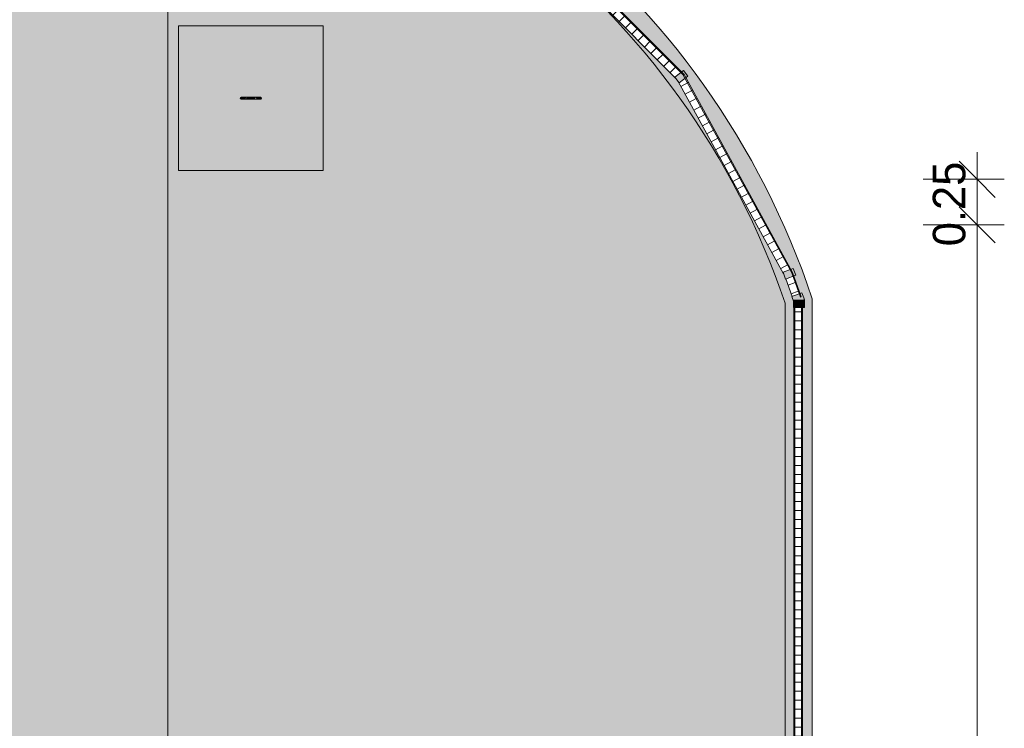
# Model space of a CAD drawing. Header units: millimetres. Extents: x -62808 to 71352, y -27667 to 33271.
# Tile 67 of 71: x 24332 to 29784, y 26794 to 30718. Entities that reach past the tile are written whole.
import ezdxf

# ---------------------------------------------------------------- set-up
doc = ezdxf.new("R2010")
doc.units = ezdxf.units.MM
for name, color, linetype, lineweight in [('A-ANNO-DIMS', 211, 'Continuous', 9), ('A-ANNO-DIMS-100', 211, 'Continuous', 9), ('A-FLOR', 192, 'Continuous', 18), ('A-FLOR-PATT', 8, 'Continuous', 18), ('A-GENM', 13, 'Continuous', 9), ('A-GLAZ-CURT', 52, 'Continuous', 9), ('A-GLAZ-CWMG', 51, 'Continuous', 9), ('A-WALL', 113, 'Continuous', 18), ('P-SANR-FIXT', 6, 'Continuous', 9)]:
    doc.layers.add(name, color=color, linetype=linetype, lineweight=lineweight)
doc.styles.add('Century Gothic', font='GOTHIC.TTF', dxfattribs={"height": 180})
doc.dimstyles.new('1_8mm_Century_Gothic', dxfattribs={"dimscale": 304.8, "dimtxt": 187.950289, "dimasz": 0.656168, "dimexe": 0.492126, "dimexo": 0.0625, "dimgap": 0.049213, "dimtad": 1, "dimlfac": 0.001, "dimrnd": 0.01, "dimzin": 0, "dimdsep": 46, "dimtxsty": 'Century Gothic', "dimblk1": 'OBLIQUE', "dimblk2": 'OBLIQUE', "dimsah": 1, "dimcen": 0.09, "dimdle": 0.492126, "dimazin": 0, "dimtfac": 1, "dimtdec": 4, "dimtix": 1, "dimtmove": 0, "dimatfit": 3, "dimfxl": 0.984252, "dimfxlon": 1, "dimtvp": 1, "dimtolj": 1, "dimtzin": 0, "dimarcsym": 2})
pattern_1 = [(0, (0, 0), (812.8, 203.2), [33.528, -576.072, 33.528, -576.072, -3251.2]), (0, (0, 0), (812.8, 203.2), [-1219.2, 33.528, -1185.672, 33.528, -576.072, -1422.4]), (0, (0, 0), (812.8, 203.2), [-3048, 33.528, -372.872, 33.528, -982.472]), (120, (304.8, 101.6), (-582.3764, 602.30545), [33.528, -576.072, 33.528, -576.072, -3251.2]), (120, (304.8, 101.6), (-582.3764, 602.30545), [-1219.2, 33.528, -1185.672, 33.528, -576.072, -1422.4]), (120, (304.8, 101.6), (-582.3764, 602.30545), [-3048, 33.528, -372.872, 33.528, -982.472]), (240, (406.4, 508), (-230.4236, -805.5054), [33.528, -576.072, 33.528, -576.072, -3251.2]), (240, (406.4, 508), (-230.4236, -805.5054), [-1219.2, 33.528, -1185.672, 33.528, -576.072, -1422.4]), (240, (406.4, 508), (-230.4236, -805.5054), [-3048, 33.528, -372.872, 33.528, -982.472])]
pattern_2 = [(180, (0, 609.6), (2e-14, -200), []), (270, (0, 609.6), (50, 3e-15), [])]
pattern_3 = [(0, (0, -508.74), (0, 141.421), []), (90, (0, -508.736), (-50, 3e-15), [])]

# ---------------------------------------------------------------- blocks, each defined once
blk = doc.blocks.new('ESG_Caixa de Inspeção de Alvenaria - Caixa de Inspeção de Alvenaria-25873281-PLANTA DE IMPERMEABILIZAÇÃO - COBERTURA')
at = {"layer": 'P-SANR-FIXT'}
for points in [[(-45.1, 5), (-56.4, 2.5), (-55.2, 2.5), (-54.5, 0), (-29.8, 0), (-25, 3.5), (-40.5, 4.9), (-42.2, 4.9)], [(-25, 5), (-25, 0), (25, 0), (25, 5)], [(-48.4, 0), (-54.5, 0), (-55.6, -2.5), (-54.1, -3.6), (-45.1, -5), (-30, -4.3), (-25, -3.5), (-30.9, 0), (-42.2, 0)], [(-25, 0), (-25, -5), (25, -4.3), (25, 0)]]:
    blk.add_hatch(color=8, dxfattribs=at).paths.add_polyline_path(points)
h = blk.add_hatch(color=8, dxfattribs=at)
h.paths.add_polyline_path([(35.9, 5), (25, 4.3), (31.3, 0), (56, 0.8), (54.5, 4.6), (47.1, 5), (38.7, 4.5), (36.6, 4.9)])
h.paths.add_polyline_path([(25, 2.5), (27.4, 0), (29.5, 0.1), (27.3, 1.3)])
h = blk.add_hatch(color=8, dxfattribs=at)
h.paths.add_polyline_path([(48.4, 0), (29.8, 0), (25, -4.3), (37.2, -4.8), (43.7, -4.3), (53, -4.9), (55.5, -3.5), (56.2, 0), (50.6, 0)])
h.paths.add_polyline_path([(29.8, 0), (27.4, 0), (27.4, -1.2)])
at = {"layer": 'P-SANR-FIXT', "color": 253}
for p, q in [((25, 5), (-25, 5)), ((-25, -5), (25, -5))]:
    blk.add_line(p, q, dxfattribs=at)
at = {"layer": 'P-SANR-FIXT', "color": 253, "flags": 128}
for points in [[(-58.3, 0), (-58.3, 0.2), (-58.3, 0.4), (-58.3, 0.6), (-58.3, 0.8), (-58.2, 1), (-58.2, 1.2), (-58.1, 1.4), (-58.1, 1.6), (-58, 1.8), (-57.9, 1.9), (-57.9, 2.1), (-57.8, 2.3), (-57.7, 2.5), (-57.6, 2.7), (-57.5, 2.8), (-57.3, 3), (-57.2, 3.1), (-57.1, 3.3), (-57, 3.4), (-56.8, 3.6), (-56.7, 3.7), (-56.5, 3.9), (-56.4, 4), (-56.2, 4.1), (-56, 4.2), (-55.9, 4.3), (-55.7, 4.4), (-55.5, 4.5), (-55.3, 4.6), (-55.1, 4.7), (-55, 4.7), (-54.8, 4.8), (-54.6, 4.8), (-54.4, 4.9), (-54.2, 4.9), (-54, 5), (-53.8, 5), (-53.6, 5), (-53.4, 5), (-53.3, 5)], [(-25, 5), (-26.1, 5), (-27.3, 5), (-28.4, 5), (-29.5, 5), (-30.6, 5), (-31.7, 5), (-32.8, 5), (-33.9, 5), (-35, 5), (-36, 5), (-37.1, 5), (-38.1, 5), (-39.1, 5), (-40.1, 5), (-41, 5), (-41.9, 5), (-42.8, 5), (-43.7, 5), (-44.5, 5), (-45.3, 5), (-46.1, 5), (-46.8, 5), (-47.5, 5), (-48.2, 5), (-48.8, 5), (-49.4, 5), (-50, 5), (-50.5, 5), (-51, 5), (-51.4, 5), (-51.8, 5), (-52.1, 5), (-52.4, 5), (-52.7, 5), (-52.9, 5), (-53.1, 5), (-53.2, 5), (-53.3, 5), (-53.3, 5)], [(-53.3, 5), (-53.3, 5), (-53.3, 5)], [(53.3, 5), (53.3, 5), (53.2, 5), (53.1, 5), (53, 5), (52.8, 5), (52.5, 5), (52.2, 5), (51.9, 5), (51.5, 5), (51.1, 5), (50.6, 5), (50.1, 5), (49.6, 5), (49, 5), (48.4, 5), (47.7, 5), (47, 5), (46.3, 5), (45.5, 5), (44.7, 5), (43.9, 5), (43.1, 5), (42.2, 5), (41.2, 5), (40.3, 5), (39.3, 5), (38.4, 5), (37.3, 5), (36.3, 5), (35.3, 5), (34.2, 5), (33.1, 5), (32, 5), (30.9, 5), (29.8, 5), (28.7, 5), (27.6, 5), (26.4, 5), (25.3, 5), (25, 5)], [(53.3, 5), (53.5, 5), (53.7, 5), (53.9, 5), (54.1, 4.9), (54.3, 4.9), (54.5, 4.9), (54.7, 4.8), (54.9, 4.7), (55.1, 4.7), (55.3, 4.6), (55.5, 4.5), (55.6, 4.4), (55.8, 4.3), (56, 4.2), (56.2, 4.1), (56.3, 4), (56.5, 3.9), (56.6, 3.8), (56.8, 3.6), (56.9, 3.5), (57.1, 3.3), (57.2, 3.2), (57.3, 3), (57.4, 2.9), (57.5, 2.7), (57.6, 2.5), (57.7, 2.4), (57.8, 2.2), (57.9, 2), (58, 1.8), (58.1, 1.6), (58.1, 1.4), (58.2, 1.2), (58.2, 1), (58.3, 0.8), (58.3, 0.7), (58.3, 0.5), (58.3, 0.3), (58.3, 0.1), (58.3, 0)], [(53.3, 5), (53.3, 5), (53.3, 5)], [(-53.3, -5), (-53.5, -5), (-53.7, -5), (-53.9, -5), (-54.1, -4.9), (-54.3, -4.9), (-54.5, -4.9), (-54.7, -4.8), (-54.9, -4.7), (-55.1, -4.7), (-55.3, -4.6), (-55.5, -4.5), (-55.6, -4.4), (-55.8, -4.3), (-56, -4.2), (-56.2, -4.1), (-56.3, -4), (-56.5, -3.9), (-56.6, -3.8), (-56.8, -3.6), (-56.9, -3.5), (-57.1, -3.3), (-57.2, -3.2), (-57.3, -3), (-57.4, -2.9), (-57.5, -2.7), (-57.6, -2.5), (-57.7, -2.4), (-57.8, -2.2), (-57.9, -2), (-58, -1.8), (-58.1, -1.6), (-58.1, -1.4), (-58.2, -1.2), (-58.2, -1), (-58.3, -0.8), (-58.3, -0.7), (-58.3, -0.5), (-58.3, -0.3), (-58.3, -0.1), (-58.3, 0)], [(-53.3, -5), (-53.3, -5), (-53.3, -5)], [(-53.3, -5), (-53.3, -5), (-53.2, -5), (-53.1, -5), (-53, -5), (-52.8, -5), (-52.5, -5), (-52.2, -5), (-51.9, -5), (-51.5, -5), (-51.1, -5), (-50.6, -5), (-50.1, -5), (-49.6, -5), (-49, -5), (-48.4, -5), (-47.7, -5), (-47, -5), (-46.3, -5), (-45.5, -5), (-44.7, -5), (-43.9, -5), (-43.1, -5), (-42.2, -5), (-41.2, -5), (-40.3, -5), (-39.3, -5), (-38.4, -5), (-37.3, -5), (-36.3, -5), (-35.3, -5), (-34.2, -5), (-33.1, -5), (-32, -5), (-30.9, -5), (-29.8, -5), (-28.7, -5), (-27.6, -5), (-26.4, -5), (-25.3, -5), (-25, -5)], [(25, -5), (26.1, -5), (27.3, -5), (28.4, -5), (29.5, -5), (30.6, -5), (31.7, -5), (32.8, -5), (33.9, -5), (35, -5), (36, -5), (37.1, -5), (38.1, -5), (39.1, -5), (40.1, -5), (41, -5), (41.9, -5), (42.8, -5), (43.7, -5), (44.5, -5), (45.3, -5), (46.1, -5), (46.8, -5), (47.5, -5), (48.2, -5), (48.8, -5), (49.4, -5), (50, -5), (50.5, -5), (51, -5), (51.4, -5), (51.8, -5), (52.1, -5), (52.4, -5), (52.7, -5), (52.9, -5), (53.1, -5), (53.2, -5), (53.3, -5), (53.3, -5)], [(58.3, 0), (58.3, -0.2), (58.3, -0.4), (58.3, -0.6), (58.3, -0.8), (58.2, -1), (58.2, -1.2), (58.1, -1.4), (58.1, -1.6), (58, -1.8), (57.9, -1.9), (57.9, -2.1), (57.8, -2.3), (57.7, -2.5), (57.6, -2.7), (57.5, -2.8), (57.3, -3), (57.2, -3.1), (57.1, -3.3), (57, -3.4), (56.8, -3.6), (56.7, -3.7), (56.5, -3.9), (56.4, -4), (56.2, -4.1), (56, -4.2), (55.9, -4.3), (55.7, -4.4), (55.5, -4.5), (55.3, -4.6), (55.1, -4.7), (55, -4.7), (54.8, -4.8), (54.6, -4.8), (54.4, -4.9), (54.2, -4.9), (54, -5), (53.8, -5), (53.6, -5), (53.4, -5), (53.3, -5)], [(53.3, -5), (53.3, -5), (53.3, -5)]]:
    blk.add_lwpolyline(points, dxfattribs=at)
at = {"layer": 'P-SANR-FIXT', "color": 253}
for centre, start_param, end_param in [((-53.3, 0), 5.759587, 7.853982), ((-53.3, 0), 1.570796, 3.665191), ((53.3, 0), 4.712389, 6.283185), ((53.3, 0), 3.141593, 4.712389)]:
    blk.add_ellipse(centre, major_axis=(0, 5), ratio=0.998268, start_param=start_param, end_param=end_param, dxfattribs=at)
blk = doc.blocks.new('Laje Concreto _Inspeção_ - Laje Concreto _Inspeção_-25449057-PLANTA DE IMPERMEABILIZAÇÃO - COBERTURA')
at = {"layer": 'A-GENM', "color": 250}
for p, q in [((800, 400), (0, 400)), ((0, 400), (0, -400)), ((800, -400), (800, 400)), ((0, -400), (800, -400))]:
    blk.add_line(p, q, dxfattribs=at)
blk = doc.blocks.new('BE-PMSa-MOD-ESG-ESCOLA-EX-000-R_rvt-1-PLANTA DE IMPERMEABILIZAÇÃO - COBERTURA')
at = {"layer": 'A-GENM', "color": 253, "lineweight": 9, "xscale": 0.9999999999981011, "yscale": 0.9999999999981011, "rotation": 180}
blk.add_blockref('Laje Concreto _Inspeção_ - Laje Concreto _Inspeção_-25449057-PLANTA DE IMPERMEABILIZAÇÃO - COBERTURA', (26012, 30283.3), dxfattribs=at)
at = {"layer": 'P-SANR-FIXT', "color": 253, "lineweight": 9, "xscale": 0.9999999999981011, "yscale": 0.9999999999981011, "rotation": 180}
blk.add_blockref('ESG_Caixa de Inspeção de Alvenaria - Caixa de Inspeção de Alvenaria-25873281-PLANTA DE IMPERMEABILIZAÇÃO - COBERTURA', (25612, 30283.3), dxfattribs=at)
blk = doc.blocks.new('Montante retangular - montante retangular 60x40mm metal-5668061-PLANTA DE IMPERMEABILIZAÇÃO - COBERTURA')
at = {"layer": 'A-GLAZ-CWMG', "lineweight": 5}
blk.add_hatch(color=107, dxfattribs=at).paths.add_polyline_path([(0, 49), (0, -11), (-40, -11), (-40, 0), (-20, 0), (-20, 5), (-40, 5), (-39.8, 49), (-0.7, 49)])
at = {"layer": 'A-GLAZ-CWMG', "color": 130, "lineweight": 5}
for p, q in [((-40, -11), (-40, 49)), ((-40, 49), (0, 49)), ((0, 49), (0, -11)), ((0, -11), (-40, -11))]:
    blk.add_line(p, q, dxfattribs=at)
blk = doc.blocks.new('Painel de gradil - Painel de gradil-5668069-PLANTA DE IMPERMEABILIZAÇÃO - COBERTURA')
at = {"layer": 'A-GLAZ-CURT', "lineweight": 5}
h = blk.add_hatch(dxfattribs=at)
h.set_pattern_fill('FP_26', color=256, style=0, pattern_type=2)
h.set_pattern_definition(pattern_2)
h.paths.add_polyline_path([(624.3, -5), (623.6, -4.8), (625, 0), (-625, 0), (-625, -5), (623.7, -5)])
h = blk.add_hatch(dxfattribs=at)
h.set_pattern_fill('FP_32', color=256, style=0, pattern_type=2)
h.set_pattern_definition(pattern_3)
h.paths.add_polyline_path([(607.9, -47.1), (598.3, -45.7), (604.1, -5), (-604.1, -5), (-598.3, -45.7), (-600.8, -47.1), (599.1, -47.1)])
at = {"layer": 'A-GLAZ-CURT', "color": 130, "lineweight": 5}
for p, q in [((625, 0), (-625, 0)), ((-625, 0), (-625, -5)), ((625, -5), (625, 0)), ((-625, -5), (625, -5)), ((-607.9, -47.1), (607.9, -47.1))]:
    blk.add_line(p, q, dxfattribs=at)
blk = doc.blocks.new('Painel de gradil - Painel de gradil-V33-PLANTA DE IMPERMEABILIZAÇÃO - COBERTURA')
at = {"layer": 'A-GLAZ-CURT', "lineweight": 5}
h = blk.add_hatch(dxfattribs=at)
h.set_pattern_fill('FP_26', color=256, style=0, pattern_type=2)
h.set_pattern_definition(pattern_2)
h.paths.add_polyline_path([(625, -5), (625, 0), (-625, 0), (-623.3, -5), (548.4, -5)])
h = blk.add_hatch(dxfattribs=at)
h.set_pattern_fill('FP_32', color=256, style=0, pattern_type=2)
h.set_pattern_definition(pattern_3)
h.paths.add_polyline_path([(607.9, -47.1), (598.3, -45.7), (604.1, -5), (-604.1, -5), (-598.3, -45.7), (-607.9, -47.1), (601.9, -47.1)])
at = {"layer": 'A-GLAZ-CURT', "color": 130, "lineweight": 5}
for p, q in [((625, 0), (-625, 0)), ((-625, 0), (-625, -5)), ((625, -5), (625, 0)), ((-625, -5), (625, -5)), ((-607.9, -47.1), (607.9, -47.1))]:
    blk.add_line(p, q, dxfattribs=at)
blk = doc.blocks.new('Painel de gradil - Painel de gradil-5930775-PLANTA DE IMPERMEABILIZAÇÃO - COBERTURA')
at = {"layer": 'A-GLAZ-CURT', "lineweight": 5}
h = blk.add_hatch(dxfattribs=at)
h.set_pattern_fill('FP_26', color=256, style=0, pattern_type=2)
h.set_pattern_definition(pattern_2)
h.paths.add_polyline_path([(71.6, -5), (71.6, 0), (-71.6, 0), (-70.6, -5), (-49.4, -5)])
h = blk.add_hatch(dxfattribs=at)
h.set_pattern_fill('FP_32', color=256, style=0, pattern_type=2)
h.set_pattern_definition(pattern_3)
h.paths.add_polyline_path([(51.6, -47.1), (51.6, -5), (-51.5, -5), (-50.2, -47.1), (47.4, -47.1)])
at = {"layer": 'A-GLAZ-CURT', "color": 130, "lineweight": 5}
for p, q in [((71.6, 0), (-71.6, 0)), ((-71.6, 0), (-71.6, -5)), ((71.6, -5), (71.6, 0)), ((-71.6, -5), (71.6, -5)), ((-50.7, -47.1), (51.6, -47.1))]:
    blk.add_line(p, q, dxfattribs=at)
blk = doc.blocks.new('Montante retangular - montante retangular 60x40mm metal-V34-PLANTA DE IMPERMEABILIZAÇÃO - COBERTURA')
at = {"layer": 'A-GLAZ-CWMG', "lineweight": 5}
h = blk.add_hatch(color=107, dxfattribs=at)
h.paths.add_polyline_path([(20, 49), (20, 7.9), (-0.5, 5.1), (-20, 7.9), (-20, 49), (10.3, 49)])
h.paths.add_polyline_path([(20, 2.8), (20, -11), (-20, -10.5), (-20, 2.8), (4, 0.6), (17.8, 2.5)])
at = {"layer": 'A-GLAZ-CWMG', "color": 130, "lineweight": 5}
for p, q in [((-20, -11), (-20, 49)), ((-20, 49), (20, 49)), ((20, 49), (20, -11)), ((20, -11), (-20, -11))]:
    blk.add_line(p, q, dxfattribs=at)
blk = doc.blocks.new('Montante retangular - montante retangular 60x40mm metal-V35-PLANTA DE IMPERMEABILIZAÇÃO - COBERTURA')
at = {"layer": 'A-GLAZ-CWMG', "lineweight": 5}
h = blk.add_hatch(color=107, dxfattribs=at)
h.paths.add_polyline_path([(20, 49), (20, 5.4), (-2, 5.3), (-20, 7.9), (-20, 49), (13.2, 49)])
h.paths.add_polyline_path([(20, 0.4), (20, -11), (-20, -11), (-20, 2.8), (2.6, 0), (8.4, 0.2)])
at = {"layer": 'A-GLAZ-CWMG', "color": 130, "lineweight": 5}
for p, q in [((-20, -11), (-20, 49)), ((-20, 49), (20, 49)), ((20, 49), (20, -11)), ((20, -11), (-20, -11))]:
    blk.add_line(p, q, dxfattribs=at)
blk = doc.blocks.new('Montante retangular - montante retangular 60x40mm metal-V39-PLANTA DE IMPERMEABILIZAÇÃO - COBERTURA')
at = {"layer": 'A-GLAZ-CWMG', "color": 130, "lineweight": 5}
for p, q in [((-40, -11), (-40, 49)), ((-40, 49), (0, 49)), ((0, 49), (0, -11)), ((0, -11), (-40, -11))]:
    blk.add_line(p, q, dxfattribs=at)
blk = doc.blocks.new('Painel de gradil - Painel de gradil-V41-PLANTA DE IMPERMEABILIZAÇÃO - COBERTURA')
at = {"layer": 'A-GLAZ-CURT', "color": 130, "lineweight": 5}
for p, q in [((625, 0), (-625, 0)), ((-625, 0), (-625, -5)), ((625, -5), (625, 0)), ((-625, -5), (625, -5)), ((-607.9, -47.1), (607.9, -47.1))]:
    blk.add_line(p, q, dxfattribs=at)
blk = doc.blocks.new('Painel de gradil - Painel de gradil-V43-PLANTA DE IMPERMEABILIZAÇÃO - COBERTURA')
at = {"layer": 'A-GLAZ-CURT', "color": 130, "lineweight": 5}
for p, q in [((71.6, 0), (-71.6, 0)), ((-71.6, 0), (-71.6, -5)), ((71.6, -5), (71.6, 0)), ((-71.6, -5), (71.6, -5)), ((-50.7, -47.1), (51.6, -47.1))]:
    blk.add_line(p, q, dxfattribs=at)
blk = doc.blocks.new('Montante retangular - montante retangular 60x40mm metal-V42-PLANTA DE IMPERMEABILIZAÇÃO - COBERTURA')
at = {"layer": 'A-GLAZ-CWMG', "color": 130, "lineweight": 5}
for p, q in [((-20, -11), (-20, 49)), ((-20, 49), (20, 49)), ((20, 49), (20, -11)), ((20, -11), (-20, -11))]:
    blk.add_line(p, q, dxfattribs=at)
blk = doc.blocks.new('Painel de gradil - Painel de gradil-5668059-PLANTA DE IMPERMEABILIZAÇÃO - COBERTURA')
at = {"layer": 'A-GLAZ-CURT', "lineweight": 5}
h = blk.add_hatch(dxfattribs=at)
h.set_pattern_fill('FP_26', color=256, style=0, pattern_type=2)
h.set_pattern_definition(pattern_2)
h.paths.add_polyline_path([(1250, -5), (1250, 0), (-1250, 0), (-1250, -5), (237.9, -5)])
h = blk.add_hatch(dxfattribs=at)
h.set_pattern_fill('FP_32', color=256, style=0, pattern_type=2)
h.set_pattern_definition(pattern_3)
h.paths.add_polyline_path([(1230, -5), (-1230, -5), (-1230, -47.1), (1230, -47.1), (1230, -45.1)])
at = {"layer": 'A-GLAZ-CURT', "color": 130, "lineweight": 5}
for p, q in [((1250, 0), (-1250, 0)), ((-1250, 0), (-1250, -5)), ((1250, -5), (1250, 0)), ((-1250, -5), (1250, -5)), ((-1230, -47.1), (1230, -47.1))]:
    blk.add_line(p, q, dxfattribs=at)
blk = doc.blocks.new('Montante retangular - montante retangular 60x40mm metal-5668062-PLANTA DE IMPERMEABILIZAÇÃO - COBERTURA')
at = {"layer": 'A-GLAZ-CWMG', "lineweight": 5}
blk.add_hatch(color=107, dxfattribs=at).paths.add_polyline_path([(-40, 49), (-40, 5), (-20, 5), (-20, 0), (-40, 0), (-40, -11), (0, -11), (0, 49), (-29.9, 49)])
at = {"layer": 'A-GLAZ-CWMG', "color": 130, "lineweight": 5}
for p, q in [((-40, 49), (-40, -11)), ((0, 49), (-40, 49)), ((0, -11), (0, 49)), ((-40, -11), (0, -11))]:
    blk.add_line(p, q, dxfattribs=at)
blk = doc.blocks.new('BE-PMSa-MOD-ARQ-ESCOLA-EX-000-R_0056_rvt-1-PLANTA DE IMPERMEABILIZAÇÃO - COBERTURA')
at = {"layer": 'A-FLOR-PATT', "lineweight": 5}
h = blk.add_hatch(dxfattribs=at)
h.set_pattern_fill('FP_5', color=31, style=0, pattern_type=2)
h.set_pattern_definition(pattern_1)
h.paths.add_polyline_path([(21382.1, -26267.7), (21499.5, -26265.5), (21641.4, -26251.2), (21783.8, -26224.7), (21923.5, -26186.3), (22059.5, -26136.3), (22196.2, -26072.1), (22322.2, -25999.2), (22440.7, -25916.7), (22551.9, -25824.7), (22655.6, -25723), (22749.3, -25614.3), (22834.1, -25497.4), (22908.9, -25373.9), (22973, -25244.6), (23026.1, -25110.3), (23067.8, -24972), (23097.8, -24830.7), (23115.9, -24687.2), (23122, -24544), (23122, -24336.6), (21382.1, -24336.6), (21382.1, -26266.6)])
h.paths.add_polyline_path([(21859.7, -26007.7), (21409.8, -26007.7), (21409.8, -24876.5), (22009.8, -24876.5), (22009.8, -26007.7), (22000.7, -26007.7)])
h.paths.add_polyline_path([(25637, 15390.4), (25638.2, 15386.6), (25639.4, 15387.9), (25638.2, 15389.2)])
h.paths.add_polyline_path([(25587, 15385.4), (25585.9, 15389.2), (25584.7, 15387.9), (25587, 15385.5)])
h.paths.add_polyline_path([(25582.3, 15387.9), (25587, 15391.5), (25586.2, 15391.4), (25583.6, 15389.1)])
h.paths.add_polyline_path([(25587, 15383.6), (25587, 15385.4), (25585.1, 15385.4), (25586.9, 15383.8)])
h.paths.add_polyline_path([(28570.3, 10457.9), (28570.3, 10457.9), (28570.3, 29148.5), (28490.4, 29364.6), (28399.2, 29576.2), (28297, 29782.6), (28183.9, 29983.4), (28056.8, 30183), (27914.7, 30380.8), (27783.5, 30545.9), (27630.8, 30718.4), (27469.3, 30882.7), (27299.2, 31038.1), (27121.2, 31184.4), (26935.7, 31321), (26739.2, 31450.1), (26544.4, 31564), (26329.7, 31674.1), (26129.6, 31764.2), (25914.9, 31847.6), (25696, 31919.6), (25473.6, 31979.8), (25248.4, 32028.3), (25020.9, 32064.7), (24791.8, 32089.1), (23531, 32104), (23531, 32064.6), (23529, 32064.6), (23529, 31506.9), (23531, 31506.9), (23531, 31473.9), (25152.1, 31473.9), (25152.1, 10566.9), (26068.5, 10566.9), (26112.6, 10651.1), (26203.1, 10849.5), (26282.7, 11052.6), (26351.2, 11259.6), (26408.2, 11470.2), (26453.7, 11683.5), (26487.4, 11899), (26509.4, 12116), (26519.5, 12333.8), (26517.8, 12551.9), (26504.1, 12769.6), (26478.6, 12986.2), (26441.3, 13201.1), (26392.4, 13413.7), (26329.7, 13629.6), (26260.2, 13829.2), (26177.3, 14030.9), (26083.5, 14227.8), (25897.7, 14566.6), (25826.2, 14718.9), (25765.2, 14875.7), (25714.9, 15036.3), (25675.5, 15199.8), (25646.6, 15371.3), (25645.3, 15383.2), (25637, 15382.9), (25556.8, 15383.4), (25556.4, 15390.4), (25557.5, 15392.6), (25565, 15392.9), (25572, 15392.3), (25581.4, 15392.8), (25587.7, 15392.9), (25637, 15392.3), (25637, 15391.5), (25644.4, 15392.8), (25629.7, 15541.5), (25624.2, 15701.2), (25629.7, 15869.4), (25646.6, 16036.8), (25674.6, 16202.7), (25713.7, 16366.4), (25763.8, 16527), (25824.5, 16683.9), (25895.7, 16836.4), (25977, 16983.7), (26067.9, 17125.3), (26105, 17191.9), (26135.4, 17271.1), (26152.3, 17336.4), (26161.9, 17412), (26161.8, 17488.2), (26152.1, 17563.8), (26054.1, 17563.8), (26054.1, 20063.8), (27054.1, 20063.8), (27054.1, 17563.8), (26958.4, 17563.8), (26963, 17430.8), (26954.9, 17298.1), (26934.2, 17166.7), (26901.2, 17037.9), (26856.1, 16912.7), (26799.3, 16792.5), (26731.4, 16678.1), (26656, 16560.3), (26590.5, 16436.6), (26535.4, 16308), (26491, 16175.3), (26457.8, 16039.4), (26435.8, 15901.2), (26425.2, 15761.7), (26426.2, 15621.7), (26438.7, 15482.4), (26462.5, 15344.5), (26497.7, 15209), (26543.8, 15077), (26600.7, 14949.1), (26789.9, 14602.7), (26887.6, 14401.9), (26981.4, 14182), (27064, 13957.7), (27135.4, 13729.5), (27195.4, 13498.1), (27243.7, 13264), (27280.4, 13027.8), (27305.2, 12790), (27318.2, 12551.3), (27319.3, 12312.2), (27308.4, 12073.4), (27285.7, 11835.5), (27251.2, 11598.9), (27204.9, 11364.4), (27147, 11132.4), (27077.6, 10903.7), (26997, 10678.6), (26950.5, 10566.9), (28083, 10566.9), (28083, 10457.9), (28570.3, 10457.9)])
h.paths.add_polyline_path([(25587, 30280.8), (25585.9, 30284.6), (25584.7, 30283.3), (25585.9, 30282)])
h.paths.add_polyline_path([(25587, 30279), (25587, 30280.8), (25585.1, 30280.8), (25586.2, 30279.8)])
h.paths.add_polyline_path([(25587, 30287.7), (25584.8, 30284.6), (25587, 30286.9)])
h.paths.add_polyline_path([(25637, 30285.8), (25638.2, 30282), (25639.4, 30283.3), (25638.2, 30284.6)])
h.paths.add_polyline_path([(25637, 30286.9), (25637, 30285.8), (25638.4, 30285.9)])
h.paths.add_polyline_path([(25587, 30278.3), (25587, 30279), (25573.3, 30278.8), (25568.3, 30279), (25559.1, 30278.4), (25556.6, 30279.8), (25556.4, 30285.8), (25557.5, 30288), (25565, 30288.3), (25572, 30287.7), (25581.4, 30288.2), (25587, 30288.3), (25637, 30287.7), (25637, 30286.9), (25652.6, 30288.2), (25664.3, 30287.3), (25666.5, 30287.7), (25668.8, 30282), (25667.8, 30279), (25667, 30279.8), (25666.1, 30279.8), (25657.1, 30278.4), (25641.8, 30279), (25637, 30278.8), (25637, 30278.3)])
h.paths.add_polyline_path([(25667.4, 30280.4), (25669.3, 30283.3), (25667.3, 30285.8), (25667.1, 30281.4), (25667.3, 30280.8)])
h.paths.add_polyline_path([(9981, 31473.9), (23471, 31473.9), (23471, 31478), (23462, 31478), (23462, 31503), (23442, 31503), (23442, 31583), (23482, 31583), (23482, 32064.6), (23471, 32064.6), (23471, 32104.6), (23471, 32104.7), (9940.5, 32264.2), (9940.5, 31473.9)])
h = blk.add_hatch(dxfattribs=at)
h.set_pattern_fill('FP_5', color=55, style=0, pattern_type=2)
h.set_pattern_definition(pattern_1)
h.paths.add_polyline_path([(13460.1, -26066.5), (13457.1, -26067.3), (13457.2, -26068.6), (13459.3, -26067)])
h.paths.add_polyline_path([(13460.1, -26066.5), (13461.1, -26066.3), (13460.1, -26066.3)])
h.paths.add_polyline_path([(13462.1, -26077.7), (13461.2, -26068.6), (13460.1, -26068.7), (13440.7, -26069.8), (13437.8, -26071), (13424.9, -26075.4), (13407.8, -26074.5), (13393.8, -26068.4), (13383, -26058.3), (13376.1, -26045.3), (13373.8, -26031.8), (13377.8, -26014.2), (13385.6, -26002.1), (13398.3, -25992.6), (13411.2, -25988.2), (13427.8, -25988.9), (13446.8, -25995), (13457.1, -25995), (13457.1, -25996.6), (13460.5, -25996.4), (13462.1, -25992.6), (13462.1, -25239.5), (14722.1, -25239.5), (14722.1, -25229.6), (14827.1, -25229.6), (14827.1, -25239.5), (14887.1, -25239.5), (14887.1, -25229.6), (14992.1, -25229.6), (14992.1, -25239.5), (16012.1, -25239.5), (16012.1, -24291.6), (21382.1, -24291.6), (21382.1, -24336.6), (23166, -24336.6), (23166.9, -24256.6), (23246, -24256.6), (23246, -23478.9), (23061.5, -23478.9), (23061.5, -23525.1), (22724.5, -23525.1), (22724.5, -23477.4), (15608.6, -23477.4), (15608.6, -23525.1), (15271.6, -23525.1), (15271.6, -23477.4), (12114, -23477.4), (12114, -23525.1), (11777, -23525.1), (11777, -23477.4), (8062.7, -23477.4), (8062.7, -25970.2), (13461.5, -26077.7)])
h.paths.add_polyline_path([(13460.1, -25997.1), (13457.1, -25994.9), (13460.1, -25995), (13460.1, -25996.6)])
h.paths.add_polyline_path([(8823, -24648.9), (8825.5, -24646.9), (8823, -24646.1), (8820.8, -24647.4)])
h.paths.add_polyline_path([(8825.5, -24616.6), (8821.8, -24617.8), (8823, -24619), (8824.3, -24617.8)])
h.paths.add_polyline_path([(8820.5, -24566.6), (8824.3, -24565.5), (8823, -24564.3), (8821.8, -24565.5)])
h.paths.add_polyline_path([(8823, -24561.9), (8826.6, -24566.6), (8826.6, -24565.8), (8824.3, -24563.2)])
h.paths.add_polyline_path([(8818.7, -24566.6), (8820.5, -24566.6), (8820.5, -24564.7), (8819.5, -24565.8)])
h.paths.add_polyline_path([(8823, -24648.9), (8818.6, -24647.1), (8819.1, -24646.3), (8819.5, -24645.7), (8818.1, -24636.3), (8818.8, -24621.4), (8818.6, -24616.6), (8818, -24616.6), (8818.7, -24536.4), (8825.5, -24536), (8827.7, -24537.1), (8828, -24544.5), (8827.4, -24551.6), (8827.9, -24561), (8828, -24566.6), (8827.4, -24616.6), (8826.6, -24616.6), (8828, -24632.2), (8827.1, -24643.9), (8827.4, -24646.1), (8824.3, -24648.4)])
h.paths.add_polyline_path([(12291.9, -24530.6), (12227.7, -24523.6), (12165.9, -24504.9), (12108.5, -24475.1), (12057.6, -24435.4), (12014.9, -24386.9), (11981.8, -24331.5), (11959.5, -24270.9), (11948.7, -24207.2), (11949.7, -24142.6), (11962.7, -24079.3), (11987, -24019.5), (12024.6, -23962.3), (12066.2, -23918.1), (12118.3, -23880.1), (12176.6, -23852.2), (12239, -23835.6), (12303.4, -23830.7), (12367.6, -23837.7), (12429.5, -23856.4), (12486.8, -23886.1), (12537.7, -23925.9), (12580.4, -23974.4), (12613.5, -24029.8), (12635.8, -24090.4), (12646.7, -24154.1), (12645.6, -24218.7), (12632.7, -24282), (12608.4, -24341.8), (12573.5, -24396.1), (12529.2, -24443.2), (12477, -24481.2), (12418.7, -24509.1), (12356.3, -24525.7)])
h.paths.add_polyline_path([(26101.7, 635), (26101.7, 636.9), (26141.7, 636.9), (26141.7, 635), (28547.7, 635), (28547.7, 4297.9), (28630.2, 4297.9), (28630.2, 4377.9), (28710.2, 4377.9), (28710.2, 4297.9), (28720.3, 4297.9), (28720.3, 6471.8), (28677.3, 6471.8), (28677.3, 6457.9), (28710.2, 6457.9), (28710.2, 6377.9), (28630.2, 6377.9), (28630.2, 6457.9), (28617.3, 6457.9), (28617.3, 6471.8), (28570.3, 6471.8), (28570.3, 10457.9), (28083, 10457.9), (28083, 6367.9), (28520.2, 6367.9), (28520.2, 6327.9), (28083, 6327.9), (28083, 4427.9), (28520.2, 4427.9), (28520.2, 4387.9), (28083, 4387.9), (28083, 672.4), (24332.1, 672.4), (24332.1, 636.9), (24372.1, 636.9), (24372.1, 635), (24383.3, 635)])
h.paths.add_polyline_path([(23583, 878.9), (24332.1, 878.9), (24332.1, 924.9), (23583, 924.9), (23583, 901.7)])
h.paths.add_polyline_path([(24286.1, 10566.9), (25152.1, 10566.9), (25152.1, 31473.9), (23531, 31473.9), (23531, 31466.9), (23511, 31466.9), (23511, 31449), (23502, 31450.1), (23502, 31466.9), (23471, 31466.9), (23471, 31473.9), (9940.5, 31473.9), (9940.5, 30838.5), (12070.5, 30838.5), (12070.5, 30002.4), (15395.5, 30002.4), (15395.5, 30655.3), (15398, 30655.3), (15398, 30838.5), (23442, 30838.5), (23442, 30843), (23522, 30843), (23523.1, 30838.5), (23570.5, 30838.5), (23570.5, 30838.5), (23690, 30838.5), (23690, 29928.5), (23699.5, 29928.5), (23699.5, 29480.2), (23690.2, 29480.2), (23690.2, 25993.1), (23699.5, 25993.1), (23699.5, 25550.1), (23690, 25550.1), (23690, 22065.4), (23697, 22065.4), (23697, 21617.4), (23689.9, 21617.4), (23689.9, 20962.6), (24332.1, 20962.6), (24332.1, 16490.3), (23690, 16490.3), (23690, 15685.9), (23697, 15685.9), (23697, 15237.9), (23690, 15237.9), (23690, 11830.9), (23699.5, 11830.9), (23699.5, 11387.9), (23689.9, 11387.9), (23689.9, 10566.9), (23775.2, 10566.9)])
h.paths.add_polyline_path([(24336.6, 16490.3), (24332.1, 16490.3), (24332.1, 17018.7), (24451.6, 17018.7), (24451.6, 16490.3), (24365.3, 16490.3)])
h.paths.add_polyline_path([(24332.1, 20553.1), (24332.1, 21082.5), (24451.6, 21082.4), (24451.6, 20553.1), (24336.6, 20553.1)])
h.paths.add_polyline_path([(24332.1, 20962.9), (23689.9, 20962.9), (23689.9, 21082.4), (24332.1, 21082.4), (24332.1, 20967.4)])
h.paths.add_polyline_path([(23570.5, 22065.4), (23570.5, 22066.3), (23570.5, 22066.3)])
h.paths.add_polyline_path([(23570.5, 25993.1), (23570.7, 25993.1), (23570.5, 26089.5)])
h.paths.add_polyline_path([(23570.5, 29873.2), (23649.5, 29873.2), (23649.5, 29878.5), (23570.5, 29878.5)])
h.paths.add_polyline_path([(13731.7, 31038.4), (13734.2, 31036), (13735.5, 31038.4), (13732.9, 31038.4)])
h.paths.add_polyline_path([(13729.9, 31038.4), (13732.9, 31036.1), (13730.7, 31038.4)])
h.paths.add_polyline_path([(13731.7, 31088.4), (13735.5, 31089.5), (13734.2, 31090.7), (13732.9, 31089.5)])
h.paths.add_polyline_path([(13730.7, 31088.4), (13731.7, 31088.4), (13731.7, 31089.7)])
h.paths.add_polyline_path([(13734.2, 31120.6), (13731.7, 31118.6), (13736.1, 31118.4), (13736, 31119.4), (13734.7, 31120.3)])
h.paths.add_polyline_path([(13738.5, 31038.4), (13736.7, 31038.4), (13736.7, 31036.4), (13737.7, 31037.5)])
h.paths.add_polyline_path([(13734.2, 31007.2), (13729.6, 31008.9), (13729.2, 31016.3), (13729.9, 31023.3), (13729.4, 31032.7), (13729.2, 31038.4), (13729.9, 31088.4), (13730.7, 31088.4), (13729.3, 31103.9), (13730.2, 31115.6), (13729.9, 31117.8), (13735.5, 31120.2), (13738.5, 31119.1), (13737.7, 31118.3), (13737.7, 31117.4), (13739.1, 31108.4), (13738.5, 31093.1), (13738.7, 31088.4), (13739.2, 31088.4), (13738.5, 31008.1), (13735.5, 31007.4)])
at = {"layer": 'A-WALL'}
h = blk.add_hatch(color=50, dxfattribs=at)
h.paths.add_polyline_path([(28570.3, 29148.5), (28617.2, 29156.2), (28607.2, 29185.7), (28608.6, 29186.2), (28573.9, 29282.4), (28572.8, 29282), (28558.6, 29316.6), (27974.1, 30380.8), (27959.3, 30398.8), (27101.7, 31258.6), (27090.7, 31266.9), (26027.2, 31856.1), (26008.2, 31863.3), (24824.8, 32130.3), (24824.4, 32128.5), (24793.9, 32135.3), (24791.8, 32089.1), (25020.9, 32064.7), (25248.4, 32028.3), (25473.6, 31979.8), (25696, 31919.6), (25914.9, 31847.6), (26129.6, 31764.2), (26339.7, 31669.6), (26544.4, 31564), (26749.5, 31443.6), (26935.7, 31321), (27124.9, 31181.3), (27299.2, 31038.1), (27469.3, 30882.7), (27630.8, 30718.4), (27783.5, 30545.9), (27926.8, 30365.5), (28060.4, 30177.8), (28183.9, 29983.4), (28297, 29782.6), (28399.2, 29576.2), (28490.4, 29364.6), (28568.8, 29152.7)])
h.paths.add_polyline_path([(28666.6, 29164.3), (28720.3, 29173.1), (28638.4, 29398.4), (28544.7, 29618.9), (28439.3, 29834.2), (28322.6, 30043.6), (28183.9, 30262.2), (28048.9, 30452.3), (27908.3, 30630.5), (27750.1, 30810.5), (27582.5, 30981.9), (27406, 31144.1), (27217, 31299.8), (27012.1, 31450.1), (26828.5, 31571.3), (26621.8, 31692.6), (26408.9, 31802.7), (26179.8, 31905.5), (25967.1, 31988.3), (25739.4, 32063.2), (25508, 32125.8), (25273.7, 32176.1), (25018.7, 32215.8), (24798.6, 32239), (24797, 32188.8), (24798.6, 32195.8), (24837.6, 32187), (24835.7, 32176.1), (26015.7, 31910.8), (26020.3, 31922.9), (26057.6, 31908.6), (26052.7, 31895.7), (27111.2, 31310.1), (27119.1, 31320.6), (27150.9, 31296.3), (27142.7, 31285.5), (27996.2, 30428.3), (28007.3, 30436.6), (28031.3, 30404.6), (28020.2, 30396.3), (28601.8, 29335.7), (28614.8, 29340.6), (28628.9, 29303.2), (28618.4, 29298.8), (28652.9, 29202), (28663.3, 29205.7), (28676.7, 29168), (28666.3, 29164.3)])
at = {"layer": 'A-WALL', "lineweight": 5}
h = blk.add_hatch(color=10, dxfattribs=at)
h.paths.add_polyline_path([(28617.3, 6471.8), (28617.3, 6497.9), (28619.3, 6497.9), (28619.3, 6624.3), (28617.3, 6624.3), (28617.3, 6664.3), (28619.3, 6664.3), (28619.3, 9124.3), (28617.3, 9124.3), (28617.3, 9164.3), (28619.3, 9164.3), (28619.3, 11624.3), (28617.3, 11624.3), (28617.3, 11664.3), (28619.3, 11664.3), (28619.3, 14124.3), (28617.3, 14124.3), (28617.3, 14164.3), (28619.3, 14164.3), (28619.3, 16624.3), (28617.3, 16624.3), (28617.3, 16664.3), (28619.3, 16664.3), (28619.3, 19124.3), (28617.3, 19124.3), (28617.3, 19164.3), (28619.3, 19164.3), (28619.3, 21624.3), (28617.3, 21624.3), (28617.3, 21664.3), (28619.3, 21664.3), (28619.3, 24124.3), (28617.3, 24124.3), (28617.3, 24164.3), (28619.3, 24164.3), (28619.3, 26624.3), (28617.3, 26624.3), (28617.3, 26664.3), (28619.3, 26664.3), (28619.3, 29124.3), (28617.3, 29124.3), (28617.2, 29156.2), (28570.3, 29148.5), (28570.3, 6471.8), (28571.7, 6471.8)])
h.paths.add_polyline_path([(28720.3, 6471.8), (28720.3, 29173.1), (28666.6, 29164.3), (28677.3, 29164.3), (28677.3, 29124.3), (28666.3, 29124.3), (28666.3, 26664.3), (28677.3, 26664.3), (28677.3, 26624.3), (28666.3, 26624.3), (28666.3, 24164.3), (28677.3, 24164.3), (28677.3, 24124.3), (28666.3, 24124.3), (28666.3, 21664.3), (28677.3, 21664.3), (28677.3, 21624.3), (28666.3, 21624.3), (28666.3, 19164.3), (28677.3, 19164.3), (28677.3, 19124.3), (28666.3, 19124.3), (28666.3, 16664.3), (28677.3, 16664.3), (28677.3, 16624.3), (28666.3, 16624.3), (28666.3, 14164.3), (28677.3, 14164.3), (28677.3, 14124.3), (28666.3, 14124.3), (28666.3, 11664.3), (28677.3, 11664.3), (28677.3, 11624.3), (28666.3, 11624.3), (28666.3, 9164.3), (28677.3, 9164.3), (28677.3, 9124.3), (28666.3, 9124.3), (28666.3, 6664.3), (28677.3, 6664.3), (28677.3, 6624.3), (28666.3, 6624.3), (28666.3, 6497.9), (28677.3, 6497.9), (28677.3, 6471.8)])
at = {"layer": 'A-FLOR', "color": 90, "lineweight": 5}
blk.add_line((25152.1, 31473.9), (25152.1, 10566.9), dxfattribs=at)
at = {"layer": 'A-WALL', "color": 90, "lineweight": 5}
for p, q in [((28720.3, 29173.1), (28720.3, 6471.8)), ((28570.3, 6471.8), (28570.3, 29148.5))]:
    blk.add_line(p, q, dxfattribs=at)
for radius, start, end in [(4506.8, 18.4591, 85.5051), (4356.8, 18.777, 85.4399)]:
    blk.add_arc((24445.4, 27746.1), radius, start, end, dxfattribs=at)
at = {"layer": 'A-GLAZ-CURT', "color": 90, "lineweight": 5}
for name, p, rotation in [('Painel de gradil - Painel de gradil-5668069-PLANTA DE IMPERMEABILIZAÇÃO - COBERTURA', (27569.5, 30856.9), 314.8781439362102), ('Painel de gradil - Painel de gradil-V41-PLANTA DE IMPERMEABILIZAÇÃO - COBERTURA', (27569.5, 30856.9), 314.8781439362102), ('Painel de gradil - Painel de gradil-V33-PLANTA DE IMPERMEABILIZAÇÃO - COBERTURA', (28311, 29866), 298.7405857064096), ('Painel de gradil - Painel de gradil-V41-PLANTA DE IMPERMEABILIZAÇÃO - COBERTURA', (28311, 29866), 298.7405857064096), ('Painel de gradil - Painel de gradil-5930775-PLANTA DE IMPERMEABILIZAÇÃO - COBERTURA', (28635.6, 29250.6), 289.6217438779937), ('Painel de gradil - Painel de gradil-V43-PLANTA DE IMPERMEABILIZAÇÃO - COBERTURA', (28635.6, 29250.6), 289.6217438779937), ('Painel de gradil - Painel de gradil-5668059-PLANTA DE IMPERMEABILIZAÇÃO - COBERTURA', (28666.3, 27894.3), 269.9999999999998)]:
    blk.add_blockref(name, p, dxfattribs=dict(at, rotation=rotation))
at = {"layer": 'A-GLAZ-CWMG', "color": 90, "lineweight": 5, "extrusion": (0, 0, -1)}
for name, p, rotation in [('Montante retangular - montante retangular 60x40mm metal-V34-PLANTA DE IMPERMEABILIZAÇÃO - COBERTURA', (-28010.5, 30414), 233.1906351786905), ('Montante retangular - montante retangular 60x40mm metal-V42-PLANTA DE IMPERMEABILIZAÇÃO - COBERTURA', (-28010.5, 30414), 233.1906351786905), ('Montante retangular - montante retangular 60x40mm metal-V35-PLANTA DE IMPERMEABILIZAÇÃO - COBERTURA', (-28611.5, 29318), 249.328193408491), ('Montante retangular - montante retangular 60x40mm metal-V42-PLANTA DE IMPERMEABILIZAÇÃO - COBERTURA', (-28611.5, 29318), 249.328193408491), ('Montante retangular - montante retangular 60x40mm metal-5668061-PLANTA DE IMPERMEABILIZAÇÃO - COBERTURA', (-28666.3, 29164.3), 250.3782561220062), ('Montante retangular - montante retangular 60x40mm metal-V39-PLANTA DE IMPERMEABILIZAÇÃO - COBERTURA', (-28666.3, 29164.3), 250.3782561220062)]:
    blk.add_blockref(name, p, dxfattribs=dict(at, rotation=rotation))
at = {"layer": 'A-GLAZ-CWMG', "color": 90, "lineweight": 5, "rotation": 89.99999999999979}
blk.add_blockref('Montante retangular - montante retangular 60x40mm metal-5668062-PLANTA DE IMPERMEABILIZAÇÃO - COBERTURA', (28666.3, 29164.3), dxfattribs=at)
blk = doc.blocks.new('DIMBLOCK15-PLANTA DE IMPERMEABILIZAÇÃO - COBERTURA')
at = {"layer": 'A-ANNO-DIMS-100', "transparency": 16777216}
for p, q in [((29633.7, 29581.9), (29533.7, 29681.9)), ((29333.7, 29581.9), (29783.7, 29581.9)), ((29633.7, 29581.9), (29333.7, 29581.9)), ((29633.7, 20672.6), (29633.7, 29581.9)), ((29633.7, 29581.9), (29733.7, 29481.9)), ((29633.7, 20672.6), (29533.7, 20772.6)), ((29333.7, 20672.6), (29783.7, 20672.6)), ((29633.7, 20672.6), (29333.7, 20672.6)), ((29633.7, 20672.6), (29733.7, 20572.6))]:
    blk.add_line(p, q, dxfattribs=at)
at = {"layer": 'A-ANNO-DIMS-100', "color": 0, "transparency": 16777216, "insert": (29387.9, 24882.6), "char_height": 180, "width": 587.121, "attachment_point": 1, "rotation": 90, "line_spacing_factor": 0.984502, "style": 'Century Gothic'}
blk.add_mtext('8.91', dxfattribs=at)
blk = doc.blocks.new('_Oblique')
at = {"color": 0, "linetype": 'ByBlock', "lineweight": -2}
blk.add_line((-0.5, -0.5), (0.5, 0.5), dxfattribs=at)
blk = doc.blocks.new('DIMBLOCK16-PLANTA DE IMPERMEABILIZAÇÃO - COBERTURA')
at = {"layer": 'A-ANNO-DIMS-100', "transparency": 16777216}
for p, q in [((29633.7, 29581.9), (29633.7, 29984.4)), ((29633.7, 29834.4), (29533.7, 29934.4)), ((29333.7, 29834.4), (29783.7, 29834.4)), ((29633.7, 29834.4), (29333.7, 29834.4)), ((29633.7, 29834.4), (29733.7, 29734.4)), ((29633.7, 29581.9), (29533.7, 29681.9)), ((29333.7, 29581.9), (29783.7, 29581.9)), ((29633.7, 29581.9), (29333.7, 29581.9)), ((29633.7, 29581.9), (29733.7, 29481.9))]:
    blk.add_line(p, q, dxfattribs=at)
at = {"layer": 'A-ANNO-DIMS-100', "color": 0, "transparency": 16777216, "insert": (29387.9, 29463.5), "char_height": 180, "width": 587.121, "attachment_point": 1, "rotation": 90, "line_spacing_factor": 0.984502, "style": 'Century Gothic'}
blk.add_mtext('0.25', dxfattribs=at)

msp = doc.modelspace()

# ---------------------------------------------------------------- block references
at = {"lineweight": 5}
for name in ['BE-PMSa-MOD-ARQ-ESCOLA-EX-000-R_0056_rvt-1-PLANTA DE IMPERMEABILIZAÇÃO - COBERTURA', 'BE-PMSa-MOD-ESG-ESCOLA-EX-000-R_rvt-1-PLANTA DE IMPERMEABILIZAÇÃO - COBERTURA']:
    msp.add_blockref(name, (0, 0), dxfattribs=at)

# ---------------------------------------------------------------- dimensions: what is measured, and where the dimension line sits
at = {"layer": 'A-ANNO-DIMS'}
for base, p1, p2, override, picture, middle in [((29633.66, 29834.382), (29333.66, 29581.882), (29333.66, 29834.382), {"dimpost": '<>', "dimfxl": 252.499996}, 'DIMBLOCK16-PLANTA DE IMPERMEABILIZAÇÃO - COBERTURA', (29524.132, 29708.132)), ((29633.66, 29581.882), (29333.66, 20672.582), (29333.66, 29581.882), {"dimpost": '<>', "dimfxl": 8909.300004}, 'DIMBLOCK15-PLANTA DE IMPERMEABILIZAÇÃO - COBERTURA', (29524.132, 25127.232))]:
    dim = msp.add_linear_dim(base=base, p1=p1, p2=p2, angle=90, dimstyle='1_8mm_Century_Gothic', override=override, dxfattribs=at)
    dim.commit()
    dim.dimension.update_dxf_attribs({"geometry": picture, "text_midpoint": middle})

doc.saveas('drawing.dxf')
